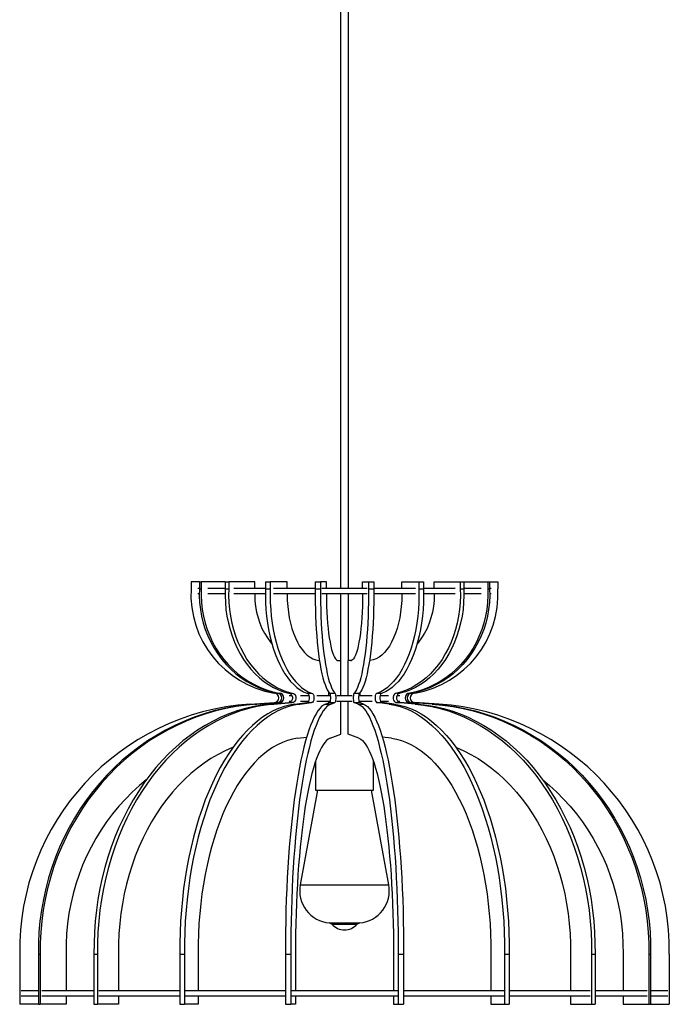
# Model space of a CAD drawing. Header units: millimetres. Extents: x 134 to 201, y 63 to 174.
# Tile 2 of 4: x 178 to 201, y 63 to 99. Entities that reach past the tile are written whole.
import ezdxf

# ---------------------------------------------------------------- set-up
doc = ezdxf.new("R2010")
doc.units = ezdxf.units.MM

msp = doc.modelspace()

# ---------------------------------------------------------------- linework, layer by layer
at = {"color": 7, "linetype": 'Continuous', "lineweight": 25}
for p, q in [((189.356, 131.516), (189.356, 78.41)), ((189.656, 78.41), (189.656, 131.516)), ((183.881, 78.645), (183.881, 78.391)), ((184.186, 78.645), (183.881, 78.645)), ((184.132, 78.41), (184.186, 78.41)), ((184.186, 78.645), (184.254, 78.645)), ((184.186, 78.645), (184.186, 78.391)), ((184.186, 78.391), (184.254, 78.391)), ((184.254, 78.645), (184.254, 78.391)), ((185.133, 78.645), (184.254, 78.645)), ((184.49, 78.41), (185.133, 78.41)), ((185.133, 78.645), (185.261, 78.645)), ((185.133, 78.645), (185.133, 78.391)), ((185.133, 78.391), (185.261, 78.391)), ((185.261, 78.645), (185.261, 78.391)), ((186.221, 78.645), (185.261, 78.645)), ((185.453, 78.41), (186.607, 78.41)), ((186.221, 78.41), (186.221, 78.645)), ((186.607, 78.645), (186.78, 78.645)), ((186.607, 78.645), (186.607, 78.391)), ((186.607, 78.391), (186.78, 78.391)), ((186.78, 78.645), (186.78, 78.391)), ((187.406, 78.645), (186.78, 78.645)), ((186.905, 78.41), (188.431, 78.41)), ((187.406, 78.41), (187.406, 78.645)), ((188.431, 78.645), (188.628, 78.645)), ((188.431, 78.645), (188.431, 78.391)), ((188.431, 78.391), (188.628, 78.391)), ((188.628, 78.645), (188.628, 78.391)), ((188.845, 78.645), (188.628, 78.645)), ((188.671, 78.41), (190.341, 78.41)), ((188.845, 78.41), (188.845, 78.645)), ((190.167, 78.41), (190.167, 78.645)), ((190.167, 78.645), (190.384, 78.645)), ((190.384, 78.645), (190.384, 78.391)), ((190.384, 78.645), (190.581, 78.645)), ((190.384, 78.391), (190.581, 78.391)), ((190.581, 78.645), (190.581, 78.391)), ((190.581, 78.41), (192.106, 78.41)), ((191.605, 78.41), (191.605, 78.645)), ((191.605, 78.645), (192.232, 78.645)), ((192.232, 78.645), (192.232, 78.391)), ((192.232, 78.645), (192.405, 78.645)), ((192.232, 78.391), (192.405, 78.391)), ((192.405, 78.645), (192.405, 78.391)), ((192.405, 78.41), (193.558, 78.41)), ((192.791, 78.41), (192.791, 78.645)), ((192.791, 78.645), (193.751, 78.645)), ((193.751, 78.645), (193.751, 78.391)), ((193.751, 78.645), (193.879, 78.645)), ((193.751, 78.391), (193.879, 78.391)), ((193.878, 78.41), (194.522, 78.41)), ((193.879, 78.645), (193.879, 78.391)), ((193.879, 78.645), (194.757, 78.645)), ((194.757, 78.645), (194.757, 78.391)), ((194.757, 78.645), (194.826, 78.645)), ((194.757, 78.391), (194.826, 78.391)), ((194.826, 78.645), (194.826, 78.391)), ((194.826, 78.645), (195.131, 78.645)), ((194.826, 78.41), (194.88, 78.41)), ((195.131, 78.645), (195.131, 78.391)), ((184.132, 78.21), (184.181, 78.21)), ((184.49, 78.21), (185.128, 78.21)), ((185.453, 78.21), (186.604, 78.21)), ((186.905, 78.21), (188.43, 78.21)), ((188.671, 78.21), (190.341, 78.21)), ((189.356, 78.21), (189.356, 75.763)), ((189.656, 75.763), (189.656, 78.21)), ((190.582, 78.21), (192.106, 78.21)), ((192.408, 78.21), (193.558, 78.21)), ((193.886, 78.21), (194.522, 78.21)), ((194.831, 78.21), (194.88, 78.21)), ((188.564, 75.763), (188.588, 75.763)), ((189.247, 75.763), (189.283, 75.763)), ((189.283, 75.763), (189.375, 75.763)), ((189.375, 74.46), (189.375, 75.763)), ((189.636, 74.46), (189.636, 75.763)), ((189.728, 75.763), (189.636, 75.763)), ((189.728, 75.763), (189.765, 75.763)), ((190.424, 75.763), (190.448, 75.763)), ((187.044, 74.566), (187.113, 74.566)), ((187.463, 74.566), (187.591, 74.566)), ((187.586, 74.46), (187.475, 74.46)), ((188.208, 74.46), (187.887, 74.46)), ((188.128, 74.566), (188.301, 74.566)), ((188.987, 74.46), (188.494, 74.46)), ((188.933, 74.46), (188.933, 74.594)), ((188.959, 74.566), (189.156, 74.566)), ((189.789, 74.46), (189.223, 74.46)), ((189.856, 74.566), (190.053, 74.566)), ((190.518, 74.46), (190.025, 74.46)), ((190.079, 74.46), (190.079, 74.594)), ((190.711, 74.566), (190.884, 74.566)), ((191.125, 74.46), (190.804, 74.46)), ((191.42, 74.566), (191.549, 74.566)), ((191.537, 74.46), (191.426, 74.46)), ((191.899, 74.566), (191.967, 74.566)), ((186.047, 74.159), (186.923, 74.216)), ((186.221, 74.159), (187.044, 74.216)), ((186.221, 74.159), (186.29, 74.159)), ((186.29, 74.159), (187.113, 74.216)), ((186.792, 74.159), (187.463, 74.216)), ((186.792, 74.159), (186.92, 74.159)), ((186.92, 74.159), (187.591, 74.216)), ((187.044, 74.216), (187.113, 74.216)), ((187.463, 74.216), (187.591, 74.216)), ((187.551, 74.26), (187.475, 74.26)), ((187.69, 74.159), (188.128, 74.216)), ((187.69, 74.159), (187.863, 74.159)), ((187.863, 74.159), (188.301, 74.216)), ((188.186, 74.26), (187.887, 74.26)), ((188.128, 74.216), (188.301, 74.216)), ((188.979, 74.26), (188.494, 74.26)), ((188.807, 74.159), (188.959, 74.216)), ((188.807, 74.159), (189.004, 74.159)), ((188.933, 74.206), (188.933, 74.26)), ((188.959, 74.216), (189.156, 74.216)), ((189.004, 74.159), (189.156, 74.216)), ((189.789, 74.26), (189.223, 74.26)), ((189.375, 73.061), (189.375, 74.26)), ((189.636, 73.061), (189.636, 74.26)), ((190.008, 74.159), (189.856, 74.216)), ((189.856, 74.216), (190.053, 74.216)), ((190.008, 74.159), (190.205, 74.159)), ((190.518, 74.26), (190.033, 74.26)), ((190.205, 74.159), (190.053, 74.216)), ((190.079, 74.206), (190.079, 74.26)), ((191.149, 74.159), (190.711, 74.216)), ((190.711, 74.216), (190.884, 74.216)), ((191.125, 74.26), (190.826, 74.26)), ((191.322, 74.159), (190.884, 74.216)), ((191.149, 74.159), (191.322, 74.159)), ((192.092, 74.159), (191.42, 74.216)), ((191.42, 74.216), (191.549, 74.216)), ((191.537, 74.26), (191.46, 74.26)), ((192.22, 74.159), (191.549, 74.216)), ((192.722, 74.159), (191.899, 74.216)), ((191.899, 74.216), (191.967, 74.216)), ((192.791, 74.159), (191.967, 74.216)), ((192.965, 74.159), (192.089, 74.216)), ((192.092, 74.159), (192.22, 74.159)), ((192.722, 74.159), (192.791, 74.159)), ((187.781, 72.912), (188.12, 72.956)), ((188.975, 72.912), (189.375, 73.061)), ((190.037, 72.912), (189.636, 73.061)), ((191.231, 72.912), (190.891, 72.956)), ((188.443, 72.063), (188.443, 71.01)), ((190.568, 71.01), (190.568, 72.063)), ((188.519, 71.01), (187.881, 67.541)), ((188.443, 71.01), (190.568, 71.01)), ((191.131, 67.541), (190.493, 71.01)), ((177.598, 65), (177.598, 63.163)), ((178.282, 65), (178.35, 65)), ((178.282, 65), (178.282, 63.163)), ((178.35, 65), (178.35, 63.163)), ((179.295, 65.011), (179.295, 63.66)), ((180.319, 65), (180.448, 65)), ((180.319, 65), (180.319, 63.163)), ((180.448, 65), (180.448, 63.163)), ((181.218, 65.011), (181.218, 63.66)), ((183.465, 65), (183.638, 65)), ((183.465, 65), (183.465, 63.163)), ((183.638, 65), (183.638, 63.163)), ((184.141, 65.011), (184.141, 63.66)), ((187.34, 65), (187.537, 65)), ((187.34, 65), (187.34, 63.163)), ((187.537, 65), (187.537, 63.163)), ((187.711, 65.011), (187.711, 63.66)), ((191.301, 65.011), (191.301, 63.66)), ((191.475, 65), (191.475, 63.163)), ((191.475, 65), (191.672, 65)), ((191.672, 65), (191.672, 63.163)), ((194.871, 65.011), (194.871, 63.66)), ((195.373, 65), (195.373, 63.163)), ((195.373, 65), (195.547, 65)), ((195.547, 65), (195.547, 63.163)), ((197.794, 65.011), (197.794, 63.66)), ((198.564, 65), (198.564, 63.163)), ((198.564, 65), (198.692, 65)), ((198.692, 65), (198.692, 63.163)), ((199.717, 65.011), (199.717, 63.66)), ((200.662, 65), (200.662, 63.163)), ((200.662, 65), (200.73, 65)), ((200.73, 65), (200.73, 63.163)), ((201.414, 65), (201.414, 63.163)), ((177.836, 63.66), (177.656, 63.66)), ((178.282, 63.66), (177.836, 63.66)), ((180.319, 63.66), (178.405, 63.66)), ((183.465, 63.66), (180.493, 63.66)), ((187.34, 63.66), (183.668, 63.66)), ((191.465, 63.66), (187.547, 63.66)), ((195.344, 63.66), (191.672, 63.66)), ((198.519, 63.66), (195.547, 63.66)), ((200.607, 63.66), (198.692, 63.66)), ((201.355, 63.66), (200.73, 63.66)), ((178.282, 63.163), (177.598, 63.163)), ((177.836, 63.46), (177.656, 63.46)), ((178.282, 63.46), (177.836, 63.46)), ((178.282, 63.163), (178.35, 63.163)), ((179.295, 63.163), (178.35, 63.163)), ((180.319, 63.46), (178.405, 63.46)), ((179.295, 63.46), (179.295, 63.163)), ((180.319, 63.163), (180.448, 63.163)), ((181.218, 63.163), (180.448, 63.163)), ((183.465, 63.46), (180.493, 63.46)), ((181.218, 63.46), (181.218, 63.163)), ((183.465, 63.163), (183.638, 63.163)), ((184.141, 63.163), (183.638, 63.163)), ((187.34, 63.46), (183.668, 63.46)), ((184.141, 63.46), (184.141, 63.163)), ((187.34, 63.163), (187.537, 63.163)), ((187.711, 63.163), (187.537, 63.163)), ((191.465, 63.46), (187.547, 63.46)), ((187.711, 63.46), (187.711, 63.163)), ((191.301, 63.46), (191.301, 63.163)), ((191.301, 63.163), (191.475, 63.163)), ((191.475, 63.163), (191.672, 63.163)), ((195.344, 63.46), (191.672, 63.46)), ((194.871, 63.46), (194.871, 63.163)), ((194.871, 63.163), (195.373, 63.163)), ((195.373, 63.163), (195.547, 63.163)), ((198.519, 63.46), (195.547, 63.46)), ((197.794, 63.46), (197.794, 63.163)), ((197.794, 63.163), (198.564, 63.163)), ((198.564, 63.163), (198.692, 63.163)), ((200.607, 63.46), (198.692, 63.46)), ((199.717, 63.46), (199.717, 63.163)), ((199.717, 63.163), (200.662, 63.163)), ((200.662, 63.163), (200.73, 63.163)), ((201.355, 63.46), (200.73, 63.46)), ((200.73, 63.163), (201.414, 63.163))]:
    msp.add_line(p, q, dxfattribs=at)
at = {"color": 8, "linetype": 'Continuous', "lineweight": 25}
for p, q in [((187.881, 67.541), (191.131, 67.541)), ((188.945, 66.144), (190.067, 66.144)), ((189.043, 66.096), (189.969, 66.096))]:
    msp.add_line(p, q, dxfattribs=at)
at = {"color": 7, "linetype": 'Continuous', "lineweight": 25, "flags": 128}
for points in [[(184.186, 78.391), (184.181, 78.137), (184.193, 77.883), (184.221, 77.63), (184.265, 77.38), (184.326, 77.134), (184.403, 76.893), (184.495, 76.658), (184.602, 76.43), (184.723, 76.211), (184.859, 76.001), (185.008, 75.802), (185.169, 75.614), (185.342, 75.439), (185.527, 75.276), (185.721, 75.128), (185.925, 74.994), (186.136, 74.876), (186.355, 74.773), (186.58, 74.687), (186.81, 74.618), (187.044, 74.566)], [(184.254, 78.391), (184.249, 78.137), (184.261, 77.883), (184.289, 77.63), (184.334, 77.38), (184.394, 77.134), (184.471, 76.893), (184.563, 76.658), (184.67, 76.43), (184.792, 76.211), (184.927, 76.001), (185.076, 75.802), (185.238, 75.614), (185.411, 75.439), (185.595, 75.276), (185.789, 75.128), (185.993, 74.994), (186.205, 74.876), (186.424, 74.773), (186.649, 74.687), (186.879, 74.618), (187.113, 74.566)], [(185.133, 78.391), (185.129, 78.137), (185.138, 77.883), (185.161, 77.63), (185.197, 77.38), (185.247, 77.134), (185.309, 76.893), (185.384, 76.658), (185.472, 76.43), (185.571, 76.211), (185.681, 76.001), (185.803, 75.802), (185.934, 75.614), (186.075, 75.439), (186.226, 75.276), (186.384, 75.128), (186.55, 74.994), (186.723, 74.876), (186.901, 74.773), (187.084, 74.687), (187.272, 74.618), (187.463, 74.566)], [(185.261, 78.391), (185.257, 78.137), (185.267, 77.883), (185.29, 77.63), (185.326, 77.38), (185.375, 77.134), (185.438, 76.893), (185.513, 76.658), (185.6, 76.43), (185.699, 76.211), (185.81, 76.001), (185.931, 75.802), (186.063, 75.614), (186.204, 75.439), (186.354, 75.276), (186.513, 75.128), (186.678, 74.994), (186.851, 74.876), (187.03, 74.773), (187.213, 74.687), (187.401, 74.618), (187.591, 74.566)], [(186.607, 78.391), (186.604, 78.137), (186.61, 77.883), (186.625, 77.63), (186.649, 77.38), (186.681, 77.134), (186.722, 76.893), (186.771, 76.658), (186.828, 76.43), (186.893, 76.211), (186.965, 76.001), (187.044, 75.802), (187.13, 75.614), (187.222, 75.439), (187.32, 75.276), (187.424, 75.128), (187.532, 74.994), (187.645, 74.876), (187.761, 74.773), (187.881, 74.687), (188.003, 74.618), (188.128, 74.566)], [(186.78, 78.391), (186.777, 78.137), (186.784, 77.883), (186.799, 77.63), (186.822, 77.38), (186.855, 77.134), (186.895, 76.893), (186.944, 76.658), (187.001, 76.43), (187.066, 76.211), (187.138, 76.001), (187.217, 75.802), (187.303, 75.614), (187.395, 75.439), (187.493, 75.276), (187.597, 75.128), (187.705, 74.994), (187.818, 74.876), (187.934, 74.773), (188.054, 74.687), (188.176, 74.618), (188.301, 74.566)], [(188.431, 78.391), (188.43, 78.137), (188.432, 77.883), (188.437, 77.63), (188.445, 77.38), (188.457, 77.134), (188.471, 76.893), (188.488, 76.658), (188.507, 76.43), (188.53, 76.211), (188.555, 76.001), (188.582, 75.802), (188.612, 75.614), (188.644, 75.439), (188.678, 75.276), (188.714, 75.128), (188.752, 74.994), (188.791, 74.876), (188.832, 74.773), (188.873, 74.687), (188.916, 74.618), (188.959, 74.566)], [(188.628, 78.391), (188.627, 78.137), (188.629, 77.883), (188.634, 77.63), (188.642, 77.38), (188.654, 77.134), (188.668, 76.893), (188.685, 76.658), (188.704, 76.43), (188.727, 76.211), (188.752, 76.001), (188.779, 75.802), (188.809, 75.614), (188.841, 75.439), (188.875, 75.276), (188.911, 75.128), (188.949, 74.994), (188.988, 74.876), (189.028, 74.773), (189.07, 74.687), (189.113, 74.618), (189.156, 74.566)], [(190.384, 78.391), (190.385, 78.137), (190.383, 77.883), (190.378, 77.63), (190.37, 77.38), (190.358, 77.134), (190.344, 76.893), (190.327, 76.658), (190.307, 76.43), (190.285, 76.211), (190.26, 76.001), (190.232, 75.802), (190.203, 75.614), (190.17, 75.439), (190.136, 75.276), (190.101, 75.128), (190.063, 74.994), (190.024, 74.876), (189.983, 74.773), (189.942, 74.687), (189.899, 74.618), (189.856, 74.566)], [(190.581, 78.391), (190.582, 78.137), (190.58, 77.883), (190.575, 77.63), (190.566, 77.38), (190.555, 77.134), (190.541, 76.893), (190.524, 76.658), (190.504, 76.43), (190.482, 76.211), (190.457, 76.001), (190.429, 75.802), (190.399, 75.614), (190.367, 75.439), (190.333, 75.276), (190.297, 75.128), (190.26, 74.994), (190.221, 74.876), (190.18, 74.773), (190.139, 74.687), (190.096, 74.618), (190.053, 74.566)], [(192.232, 78.391), (192.234, 78.137), (192.228, 77.883), (192.213, 77.63), (192.19, 77.38), (192.157, 77.134), (192.117, 76.893), (192.068, 76.658), (192.011, 76.43), (191.946, 76.211), (191.874, 76.001), (191.795, 75.802), (191.709, 75.614), (191.616, 75.439), (191.518, 75.276), (191.415, 75.128), (191.307, 74.994), (191.194, 74.876), (191.078, 74.773), (190.958, 74.687), (190.835, 74.618), (190.711, 74.566)], [(192.405, 78.391), (192.408, 78.137), (192.401, 77.883), (192.386, 77.63), (192.363, 77.38), (192.33, 77.134), (192.29, 76.893), (192.241, 76.658), (192.184, 76.43), (192.119, 76.211), (192.047, 76.001), (191.968, 75.802), (191.882, 75.614), (191.79, 75.439), (191.692, 75.276), (191.588, 75.128), (191.48, 74.994), (191.367, 74.876), (191.251, 74.773), (191.131, 74.687), (191.009, 74.618), (190.884, 74.566)], [(193.751, 78.391), (193.755, 78.137), (193.745, 77.883), (193.722, 77.63), (193.686, 77.38), (193.636, 77.134), (193.574, 76.893), (193.499, 76.658), (193.412, 76.43), (193.313, 76.211), (193.202, 76.001), (193.081, 75.802), (192.949, 75.614), (192.808, 75.439), (192.658, 75.276), (192.499, 75.128), (192.333, 74.994), (192.161, 74.876), (191.982, 74.773), (191.799, 74.687), (191.611, 74.618), (191.42, 74.566)], [(193.879, 78.391), (193.883, 78.137), (193.874, 77.883), (193.851, 77.63), (193.814, 77.38), (193.765, 77.134), (193.703, 76.893), (193.628, 76.658), (193.54, 76.43), (193.441, 76.211), (193.331, 76.001), (193.209, 75.802), (193.078, 75.614), (192.936, 75.439), (192.786, 75.276), (192.628, 75.128), (192.462, 74.994), (192.289, 74.876), (192.111, 74.773), (191.927, 74.687), (191.74, 74.618), (191.549, 74.566)], [(194.757, 78.391), (194.762, 78.137), (194.751, 77.883), (194.723, 77.63), (194.678, 77.38), (194.617, 77.134), (194.541, 76.893), (194.449, 76.658), (194.342, 76.43), (194.22, 76.211), (194.085, 76.001), (193.936, 75.802), (193.774, 75.614), (193.601, 75.439), (193.417, 75.276), (193.222, 75.128), (193.019, 74.994), (192.807, 74.876), (192.588, 74.773), (192.363, 74.687), (192.133, 74.618), (191.899, 74.566)], [(194.826, 78.391), (194.831, 78.137), (194.819, 77.883), (194.791, 77.63), (194.746, 77.38), (194.686, 77.134), (194.609, 76.893), (194.517, 76.658), (194.41, 76.43), (194.289, 76.211), (194.153, 76.001), (194.004, 75.802), (193.843, 75.614), (193.669, 75.439), (193.485, 75.276), (193.291, 75.128), (193.087, 74.994), (192.876, 74.876), (192.657, 74.773), (192.432, 74.687), (192.201, 74.618), (191.967, 74.566)], [(186.215, 78.21), (186.214, 78.175), (186.223, 77.958), (186.246, 77.743), (186.284, 77.532), (186.336, 77.326), (186.402, 77.127), (186.481, 76.937), (186.573, 76.756), (186.677, 76.587), (186.792, 76.431), (186.846, 76.366)], [(187.402, 78.21), (187.402, 78.175), (187.408, 77.958), (187.423, 77.743), (187.447, 77.532), (187.481, 77.326), (187.524, 77.127), (187.576, 76.937), (187.636, 76.756), (187.704, 76.587), (187.779, 76.431), (187.861, 76.288), (187.949, 76.161), (188.042, 76.05), (188.14, 75.956), (188.241, 75.88), (188.346, 75.822), (188.452, 75.783), (188.56, 75.764), (188.589, 75.762)], [(188.844, 78.21), (188.844, 78.175), (188.846, 77.958), (188.851, 77.743), (188.859, 77.532), (188.871, 77.326), (188.886, 77.127), (188.904, 76.937), (188.925, 76.756), (188.949, 76.587), (188.975, 76.431), (189.003, 76.288), (189.033, 76.161), (189.066, 76.05), (189.1, 75.956), (189.135, 75.88), (189.171, 75.822), (189.208, 75.783), (189.246, 75.764), (189.283, 75.763)], [(190.168, 78.21), (190.168, 78.175), (190.166, 77.958), (190.161, 77.743), (190.152, 77.532), (190.141, 77.326), (190.126, 77.127), (190.108, 76.937), (190.087, 76.756), (190.063, 76.587), (190.037, 76.431), (190.009, 76.288), (189.978, 76.161), (189.946, 76.05), (189.912, 75.956), (189.877, 75.88), (189.84, 75.822), (189.803, 75.783), (189.766, 75.764), (189.728, 75.763)], [(191.61, 78.21), (191.61, 78.175), (191.604, 77.958), (191.589, 77.743), (191.564, 77.532), (191.53, 77.326), (191.487, 77.127), (191.436, 76.937), (191.376, 76.756), (191.308, 76.587), (191.233, 76.431), (191.151, 76.288), (191.063, 76.161), (190.97, 76.05), (190.872, 75.956), (190.771, 75.88), (190.666, 75.822), (190.56, 75.783), (190.452, 75.764), (190.423, 75.762)], [(192.797, 78.21), (192.797, 78.175), (192.789, 77.958), (192.766, 77.743), (192.728, 77.532), (192.676, 77.326), (192.61, 77.127), (192.531, 76.937), (192.439, 76.756), (192.335, 76.587), (192.22, 76.431), (192.166, 76.366)], [(187.463, 74.566), (187.509, 74.555), (187.549, 74.525), (187.579, 74.478), (187.595, 74.421), (187.595, 74.36), (187.579, 74.303), (187.549, 74.257), (187.509, 74.226), (187.463, 74.216)], [(187.591, 74.566), (187.637, 74.555), (187.678, 74.525), (187.707, 74.478), (187.723, 74.421), (187.723, 74.36), (187.707, 74.303), (187.678, 74.257), (187.637, 74.226), (187.591, 74.216)], [(188.128, 74.566), (188.158, 74.555), (188.184, 74.525), (188.203, 74.478), (188.214, 74.421), (188.214, 74.36), (188.203, 74.303), (188.184, 74.257), (188.158, 74.226), (188.128, 74.216)], [(188.301, 74.566), (188.331, 74.555), (188.357, 74.525), (188.377, 74.478), (188.387, 74.421), (188.387, 74.36), (188.377, 74.303), (188.357, 74.257), (188.331, 74.226), (188.301, 74.216)], [(188.959, 74.566), (188.969, 74.555), (188.978, 74.525), (188.985, 74.478), (188.989, 74.421), (188.989, 74.36), (188.985, 74.303), (188.978, 74.257), (188.969, 74.226), (188.959, 74.216)], [(189.156, 74.566), (189.166, 74.555), (189.175, 74.525), (189.182, 74.478), (189.186, 74.421), (189.186, 74.36), (189.182, 74.303), (189.175, 74.257), (189.166, 74.226), (189.156, 74.216)], [(189.856, 74.566), (189.846, 74.555), (189.836, 74.525), (189.83, 74.478), (189.826, 74.421), (189.826, 74.36), (189.83, 74.303), (189.836, 74.257), (189.846, 74.226), (189.856, 74.216)], [(190.053, 74.566), (190.043, 74.555), (190.033, 74.525), (190.027, 74.478), (190.023, 74.421), (190.023, 74.36), (190.027, 74.303), (190.033, 74.257), (190.043, 74.226), (190.053, 74.216)], [(190.711, 74.566), (190.681, 74.555), (190.655, 74.525), (190.635, 74.478), (190.625, 74.421), (190.625, 74.36), (190.635, 74.303), (190.655, 74.257), (190.681, 74.226), (190.711, 74.216)], [(190.884, 74.566), (190.854, 74.555), (190.828, 74.525), (190.808, 74.478), (190.798, 74.421), (190.798, 74.36), (190.808, 74.303), (190.828, 74.257), (190.854, 74.226), (190.884, 74.216)], [(191.42, 74.566), (191.375, 74.555), (191.334, 74.525), (191.304, 74.478), (191.288, 74.421), (191.288, 74.36), (191.304, 74.303), (191.334, 74.257), (191.375, 74.226), (191.42, 74.216)], [(191.549, 74.566), (191.503, 74.555), (191.463, 74.525), (191.433, 74.478), (191.417, 74.421), (191.417, 74.36), (191.433, 74.303), (191.463, 74.257), (191.503, 74.226), (191.549, 74.216)], [(186.221, 74.159), (185.843, 74.124), (185.466, 74.071), (185.092, 74), (184.721, 73.911), (184.355, 73.804), (183.993, 73.681), (183.637, 73.54), (183.287, 73.382), (182.944, 73.208), (182.609, 73.018), (182.282, 72.812), (181.964, 72.59), (181.655, 72.354), (181.357, 72.103), (181.07, 71.838), (180.794, 71.56), (180.531, 71.269), (180.279, 70.966), (180.041, 70.651), (179.816, 70.325), (179.605, 69.989), (179.409, 69.643), (179.227, 69.288), (179.06, 68.924), (178.909, 68.553), (178.773, 68.175), (178.654, 67.792), (178.55, 67.402), (178.464, 67.009), (178.394, 66.611), (178.34, 66.211), (178.304, 65.809), (178.284, 65.405), (178.282, 65)], [(186.29, 74.159), (185.911, 74.124), (185.534, 74.071), (185.16, 74), (184.79, 73.911), (184.423, 73.804), (184.061, 73.681), (183.705, 73.54), (183.355, 73.382), (183.012, 73.208), (182.677, 73.018), (182.35, 72.812), (182.032, 72.59), (181.724, 72.354), (181.426, 72.103), (181.139, 71.838), (180.863, 71.56), (180.599, 71.269), (180.348, 70.966), (180.109, 70.651), (179.884, 70.325), (179.674, 69.989), (179.477, 69.643), (179.295, 69.288), (179.128, 68.924), (178.977, 68.553), (178.842, 68.175), (178.722, 67.792), (178.619, 67.402), (178.532, 67.009), (178.462, 66.611), (178.409, 66.211), (178.372, 65.809), (178.353, 65.405), (178.35, 65)], [(186.792, 74.159), (186.483, 74.124), (186.176, 74.071), (185.871, 74), (185.569, 73.911), (185.27, 73.804), (184.975, 73.681), (184.685, 73.54), (184.4, 73.382), (184.12, 73.208), (183.847, 73.018), (183.58, 72.812), (183.321, 72.59), (183.07, 72.354), (182.827, 72.103), (182.593, 71.838), (182.368, 71.56), (182.153, 71.269), (181.948, 70.966), (181.754, 70.651), (181.57, 70.325), (181.398, 69.989), (181.238, 69.643), (181.09, 69.288), (180.954, 68.924), (180.831, 68.553), (180.72, 68.175), (180.623, 67.792), (180.539, 67.402), (180.468, 67.009), (180.411, 66.611), (180.367, 66.211), (180.337, 65.809), (180.322, 65.405), (180.319, 65)], [(186.92, 74.159), (186.612, 74.124), (186.305, 74.071), (186, 74), (185.698, 73.911), (185.399, 73.804), (185.104, 73.681), (184.813, 73.54), (184.528, 73.382), (184.249, 73.208), (183.975, 73.018), (183.709, 72.812), (183.45, 72.59), (183.198, 72.354), (182.955, 72.103), (182.721, 71.838), (182.496, 71.56), (182.281, 71.269), (182.076, 70.966), (181.882, 70.651), (181.699, 70.325), (181.527, 69.989), (181.367, 69.643), (181.218, 69.288), (181.082, 68.924), (180.959, 68.553), (180.849, 68.175), (180.751, 67.792), (180.667, 67.402), (180.596, 67.009), (180.539, 66.611), (180.496, 66.211), (180.466, 65.809), (180.45, 65.405), (180.448, 65)], [(187.69, 74.159), (187.488, 74.124), (187.288, 74.071), (187.089, 74), (186.892, 73.911), (186.697, 73.804), (186.504, 73.681), (186.315, 73.54), (186.128, 73.382), (185.946, 73.208), (185.768, 73.018), (185.594, 72.812), (185.424, 72.59), (185.26, 72.354), (185.102, 72.103), (184.949, 71.838), (184.802, 71.56), (184.662, 71.269), (184.528, 70.966), (184.401, 70.651), (184.282, 70.325), (184.169, 69.989), (184.065, 69.643), (183.968, 69.288), (183.879, 68.924), (183.799, 68.553), (183.727, 68.175), (183.663, 67.792), (183.608, 67.402), (183.562, 67.009), (183.525, 66.611), (183.496, 66.211), (183.477, 65.809), (183.467, 65.405), (183.465, 65)], [(187.863, 74.159), (187.661, 74.124), (187.461, 74.071), (187.262, 74), (187.065, 73.911), (186.87, 73.804), (186.677, 73.681), (186.488, 73.54), (186.302, 73.382), (186.119, 73.208), (185.941, 73.018), (185.767, 72.812), (185.598, 72.59), (185.434, 72.354), (185.275, 72.103), (185.122, 71.838), (184.975, 71.56), (184.835, 71.269), (184.701, 70.966), (184.574, 70.651), (184.455, 70.325), (184.343, 69.989), (184.238, 69.643), (184.141, 69.288), (184.053, 68.924), (183.972, 68.553), (183.9, 68.175), (183.836, 67.792), (183.781, 67.402), (183.735, 67.009), (183.698, 66.611), (183.67, 66.211), (183.65, 65.809), (183.64, 65.405), (183.638, 65)], [(188.807, 74.159), (188.737, 74.124), (188.667, 74.071), (188.598, 74), (188.53, 73.911), (188.462, 73.804), (188.395, 73.681), (188.329, 73.54), (188.264, 73.382), (188.201, 73.208), (188.139, 73.018), (188.079, 72.812), (188.02, 72.59), (187.963, 72.354), (187.908, 72.103), (187.855, 71.838), (187.804, 71.56), (187.755, 71.269), (187.709, 70.966), (187.665, 70.651), (187.623, 70.325), (187.584, 69.989), (187.548, 69.643), (187.514, 69.288), (187.483, 68.924), (187.455, 68.553), (187.43, 68.175), (187.408, 67.792), (187.389, 67.402), (187.373, 67.009), (187.36, 66.611), (187.35, 66.211), (187.344, 65.809), (187.34, 65.405), (187.34, 65)], [(189.004, 74.159), (188.934, 74.124), (188.864, 74.071), (188.795, 74), (188.727, 73.911), (188.659, 73.804), (188.592, 73.681), (188.526, 73.54), (188.461, 73.382), (188.398, 73.208), (188.336, 73.018), (188.276, 72.812), (188.217, 72.59), (188.16, 72.354), (188.105, 72.103), (188.052, 71.838), (188.001, 71.56), (187.952, 71.269), (187.906, 70.966), (187.862, 70.651), (187.82, 70.325), (187.781, 69.989), (187.745, 69.643), (187.711, 69.288), (187.68, 68.924), (187.652, 68.553), (187.627, 68.175), (187.605, 67.792), (187.586, 67.402), (187.57, 67.009), (187.557, 66.611), (187.547, 66.211), (187.541, 65.809), (187.537, 65.405), (187.537, 65)], [(190.008, 74.159), (190.078, 74.124), (190.148, 74.071), (190.217, 74), (190.285, 73.911), (190.353, 73.804), (190.42, 73.681), (190.486, 73.54), (190.55, 73.382), (190.614, 73.208), (190.676, 73.018), (190.736, 72.812), (190.795, 72.59), (190.852, 72.354), (190.907, 72.103), (190.96, 71.838), (191.011, 71.56), (191.06, 71.269), (191.106, 70.966), (191.15, 70.651), (191.192, 70.325), (191.231, 69.989), (191.267, 69.643), (191.301, 69.288), (191.331, 68.924), (191.359, 68.553), (191.384, 68.175), (191.406, 67.792), (191.426, 67.402), (191.442, 67.009), (191.455, 66.611), (191.464, 66.211), (191.471, 65.809), (191.475, 65.405), (191.475, 65)], [(190.205, 74.159), (190.275, 74.124), (190.345, 74.071), (190.414, 74), (190.482, 73.911), (190.55, 73.804), (190.617, 73.681), (190.683, 73.54), (190.747, 73.382), (190.811, 73.208), (190.873, 73.018), (190.933, 72.812), (190.992, 72.59), (191.049, 72.354), (191.104, 72.103), (191.157, 71.838), (191.208, 71.56), (191.257, 71.269), (191.303, 70.966), (191.347, 70.651), (191.389, 70.325), (191.428, 69.989), (191.464, 69.643), (191.498, 69.288), (191.528, 68.924), (191.556, 68.553), (191.581, 68.175), (191.603, 67.792), (191.623, 67.402), (191.639, 67.009), (191.652, 66.611), (191.661, 66.211), (191.668, 65.809), (191.672, 65.405), (191.672, 65)], [(191.149, 74.159), (191.35, 74.124), (191.551, 74.071), (191.75, 74), (191.947, 73.911), (192.142, 73.804), (192.335, 73.681), (192.524, 73.54), (192.71, 73.382), (192.893, 73.208), (193.071, 73.018), (193.245, 72.812), (193.414, 72.59), (193.578, 72.354), (193.737, 72.103), (193.89, 71.838), (194.036, 71.56), (194.177, 71.269), (194.311, 70.966), (194.437, 70.651), (194.557, 70.325), (194.669, 69.989), (194.774, 69.643), (194.871, 69.288), (194.959, 68.924), (195.04, 68.553), (195.112, 68.175), (195.175, 67.792), (195.23, 67.402), (195.277, 67.009), (195.314, 66.611), (195.342, 66.211), (195.362, 65.809), (195.372, 65.405), (195.373, 65)], [(191.322, 74.159), (191.524, 74.124), (191.724, 74.071), (191.923, 74), (192.12, 73.911), (192.315, 73.804), (192.508, 73.681), (192.697, 73.54), (192.883, 73.382), (193.066, 73.208), (193.244, 73.018), (193.418, 72.812), (193.587, 72.59), (193.751, 72.354), (193.91, 72.103), (194.063, 71.838), (194.21, 71.56), (194.35, 71.269), (194.484, 70.966), (194.611, 70.651), (194.73, 70.325), (194.842, 69.989), (194.947, 69.643), (195.044, 69.288), (195.132, 68.924), (195.213, 68.553), (195.285, 68.175), (195.349, 67.792), (195.404, 67.402), (195.45, 67.009), (195.487, 66.611), (195.515, 66.211), (195.535, 65.809), (195.545, 65.405), (195.547, 65)], [(192.092, 74.159), (192.4, 74.124), (192.707, 74.071), (193.012, 74), (193.314, 73.911), (193.613, 73.804), (193.908, 73.681), (194.198, 73.54), (194.484, 73.382), (194.763, 73.208), (195.036, 73.018), (195.303, 72.812), (195.562, 72.59), (195.814, 72.354), (196.056, 72.103), (196.291, 71.838), (196.515, 71.56), (196.731, 71.269), (196.935, 70.966), (197.13, 70.651), (197.313, 70.325), (197.485, 69.989), (197.645, 69.643), (197.793, 69.288), (197.929, 68.924), (198.053, 68.553), (198.163, 68.175), (198.261, 67.792), (198.345, 67.402), (198.415, 67.009), (198.473, 66.611), (198.516, 66.211), (198.546, 65.809), (198.562, 65.405), (198.564, 65)], [(192.22, 74.159), (192.529, 74.124), (192.836, 74.071), (193.141, 74), (193.443, 73.911), (193.742, 73.804), (194.037, 73.681), (194.327, 73.54), (194.612, 73.382), (194.892, 73.208), (195.165, 73.018), (195.432, 72.812), (195.691, 72.59), (195.942, 72.354), (196.185, 72.103), (196.419, 71.838), (196.644, 71.56), (196.859, 71.269), (197.064, 70.966), (197.258, 70.651), (197.442, 70.325), (197.613, 69.989), (197.774, 69.643), (197.922, 69.288), (198.058, 68.924), (198.181, 68.553), (198.292, 68.175), (198.389, 67.792), (198.473, 67.402), (198.544, 67.009), (198.601, 66.611), (198.645, 66.211), (198.674, 65.809), (198.69, 65.405), (198.692, 65)], [(192.722, 74.159), (193.101, 74.124), (193.477, 74.071), (193.852, 74), (194.222, 73.911), (194.589, 73.804), (194.951, 73.681), (195.307, 73.54), (195.657, 73.382), (196, 73.208), (196.335, 73.018), (196.662, 72.812), (196.98, 72.59), (197.288, 72.354), (197.586, 72.103), (197.873, 71.838), (198.149, 71.56), (198.413, 71.269), (198.664, 70.966), (198.903, 70.651), (199.127, 70.325), (199.338, 69.989), (199.535, 69.643), (199.717, 69.288), (199.883, 68.924), (200.035, 68.553), (200.17, 68.175), (200.29, 67.792), (200.393, 67.402), (200.48, 67.009), (200.55, 66.611), (200.603, 66.211), (200.64, 65.809), (200.659, 65.405), (200.662, 65)], [(192.791, 74.159), (193.169, 74.124), (193.546, 74.071), (193.92, 74), (194.291, 73.911), (194.657, 73.804), (195.019, 73.681), (195.375, 73.54), (195.725, 73.382), (196.068, 73.208), (196.403, 73.018), (196.73, 72.812), (197.048, 72.59), (197.356, 72.354), (197.654, 72.103), (197.942, 71.838), (198.217, 71.56), (198.481, 71.269), (198.733, 70.966), (198.971, 70.651), (199.196, 70.325), (199.407, 69.989), (199.603, 69.643), (199.785, 69.288), (199.952, 68.924), (200.103, 68.553), (200.239, 68.175), (200.358, 67.792), (200.461, 67.402), (200.548, 67.009), (200.618, 66.611), (200.672, 66.211), (200.708, 65.809), (200.728, 65.405), (200.73, 65)], [(187.781, 72.912), (187.596, 72.879), (187.413, 72.829), (187.231, 72.761), (187.051, 72.676), (186.872, 72.574), (186.697, 72.455), (186.525, 72.32), (186.356, 72.168), (186.19, 72), (186.029, 71.817), (185.873, 71.619), (185.721, 71.406), (185.575, 71.179), (185.434, 70.938), (185.299, 70.685), (185.17, 70.418), (185.048, 70.14), (184.933, 69.85), (184.824, 69.55), (184.723, 69.239), (184.629, 68.92), (184.543, 68.592), (184.465, 68.256), (184.395, 67.913), (184.333, 67.563), (184.28, 67.209), (184.235, 66.849), (184.199, 66.486), (184.171, 66.12), (184.152, 65.751), (184.142, 65.381), (184.141, 65.011)], [(188.975, 72.912), (188.911, 72.879), (188.847, 72.829), (188.784, 72.761), (188.722, 72.676), (188.66, 72.574), (188.599, 72.455), (188.539, 72.32), (188.48, 72.168), (188.423, 72), (188.367, 71.817), (188.313, 71.619), (188.26, 71.406), (188.209, 71.179), (188.16, 70.938), (188.113, 70.685), (188.069, 70.418), (188.026, 70.14), (187.986, 69.85), (187.948, 69.55), (187.913, 69.239), (187.881, 68.92), (187.851, 68.592), (187.824, 68.256), (187.799, 67.913), (187.778, 67.563), (187.759, 67.209), (187.744, 66.849), (187.731, 66.486), (187.722, 66.12), (187.715, 65.751), (187.712, 65.381), (187.711, 65.011)], [(190.037, 72.912), (190.101, 72.879), (190.164, 72.829), (190.228, 72.761), (190.29, 72.676), (190.352, 72.574), (190.413, 72.455), (190.473, 72.32), (190.532, 72.168), (190.589, 72), (190.645, 71.817), (190.699, 71.619), (190.752, 71.406), (190.803, 71.179), (190.852, 70.938), (190.898, 70.685), (190.943, 70.418), (190.986, 70.14), (191.026, 69.85), (191.063, 69.55), (191.099, 69.239), (191.131, 68.92), (191.161, 68.592), (191.188, 68.256), (191.212, 67.913), (191.234, 67.563), (191.252, 67.209), (191.268, 66.849), (191.281, 66.486), (191.29, 66.12), (191.297, 65.751), (191.3, 65.381), (191.301, 65.011)], [(191.231, 72.912), (191.415, 72.879), (191.599, 72.829), (191.781, 72.761), (191.961, 72.676), (192.139, 72.574), (192.315, 72.455), (192.487, 72.32), (192.656, 72.168), (192.821, 72), (192.982, 71.817), (193.139, 71.619), (193.291, 71.406), (193.437, 71.179), (193.578, 70.938), (193.713, 70.685), (193.841, 70.418), (193.964, 70.14), (194.079, 69.85), (194.188, 69.55), (194.289, 69.239), (194.382, 68.92), (194.468, 68.592), (194.547, 68.256), (194.617, 67.913), (194.678, 67.563), (194.732, 67.209), (194.777, 66.849), (194.813, 66.486), (194.841, 66.12), (194.859, 65.751), (194.869, 65.381), (194.871, 65.011)], [(185.417, 72.579), (185.403, 72.574), (185.134, 72.455), (184.87, 72.32), (184.611, 72.168), (184.358, 72), (184.111, 71.817), (183.871, 71.619), (183.639, 71.406), (183.415, 71.179), (183.199, 70.938), (182.992, 70.685), (182.795, 70.418), (182.608, 70.14), (182.431, 69.85), (182.265, 69.55), (182.11, 69.239), (181.966, 68.92), (181.834, 68.592), (181.715, 68.256), (181.607, 67.913), (181.513, 67.563), (181.431, 67.209), (181.362, 66.849), (181.307, 66.486), (181.264, 66.12), (181.235, 65.751), (181.22, 65.381), (181.218, 65.011)], [(193.595, 72.579), (193.609, 72.574), (193.878, 72.455), (194.142, 72.32), (194.401, 72.168), (194.654, 72), (194.901, 71.817), (195.14, 71.619), (195.373, 71.406), (195.597, 71.179), (195.813, 70.938), (196.019, 70.685), (196.217, 70.418), (196.404, 70.14), (196.581, 69.85), (196.747, 69.55), (196.902, 69.239), (197.046, 68.92), (197.177, 68.592), (197.297, 68.256), (197.404, 67.913), (197.499, 67.563), (197.581, 67.209), (197.65, 66.849), (197.705, 66.486), (197.747, 66.12), (197.776, 65.751), (197.792, 65.381), (197.794, 65.011)], [(182.234, 71.382), (181.989, 71.179), (181.725, 70.938), (181.471, 70.685), (181.229, 70.418), (181, 70.14), (180.782, 69.85), (180.579, 69.55), (180.388, 69.239), (180.212, 68.92), (180.051, 68.592), (179.904, 68.256), (179.772, 67.913), (179.656, 67.563), (179.556, 67.209), (179.472, 66.849), (179.403, 66.486), (179.352, 66.12), (179.316, 65.751), (179.297, 65.381), (179.295, 65.011)], [(196.778, 71.382), (197.022, 71.179), (197.287, 70.938), (197.541, 70.685), (197.783, 70.418), (198.012, 70.14), (198.229, 69.85), (198.433, 69.55), (198.623, 69.239), (198.799, 68.92), (198.961, 68.592), (199.108, 68.256), (199.239, 67.913), (199.355, 67.563), (199.456, 67.209), (199.54, 66.849), (199.608, 66.486), (199.66, 66.12), (199.696, 65.751), (199.715, 65.381), (199.717, 65.011)]]:
    msp.add_lwpolyline(points, dxfattribs=at)
at = {"color": 7, "linetype": 'Continuous', "lineweight": 25}
for centre, radius, start, end in [((187.553, 78.189), 3.678, 176.8475, 260.1291), ((191.458, 78.189), 3.678, 279.8709, 3.1525), ((186.923, 74.391), 0.175, 270, 90), ((187.036, 74.391), 0.175, 272.6969, 87.3031), ((187.105, 74.391), 0.175, 272.6969, 87.3031), ((191.907, 74.391), 0.175, 92.6969, 267.3031), ((191.976, 74.391), 0.175, 92.6969, 267.3031), ((192.089, 74.391), 0.175, 90, 270), ((186.632, 65.143), 9.035, 93.7132, 180.9028), ((192.38, 65.143), 9.035, 359.0972, 86.2868), ((189.048, 67.326), 1.186, 169.5807, 265.0349), ((189.964, 67.326), 1.186, 274.9651, 10.4193), ((188.932, 65.995), 0.15, 42.2134, 85.0349), ((189.506, 66.516), 0.625, 222.2134, 317.7866), ((190.08, 65.995), 0.15, 94.9651, 137.7866)]:
    msp.add_arc(centre, radius, start, end, dxfattribs=at)

doc.saveas('drawing.dxf')
